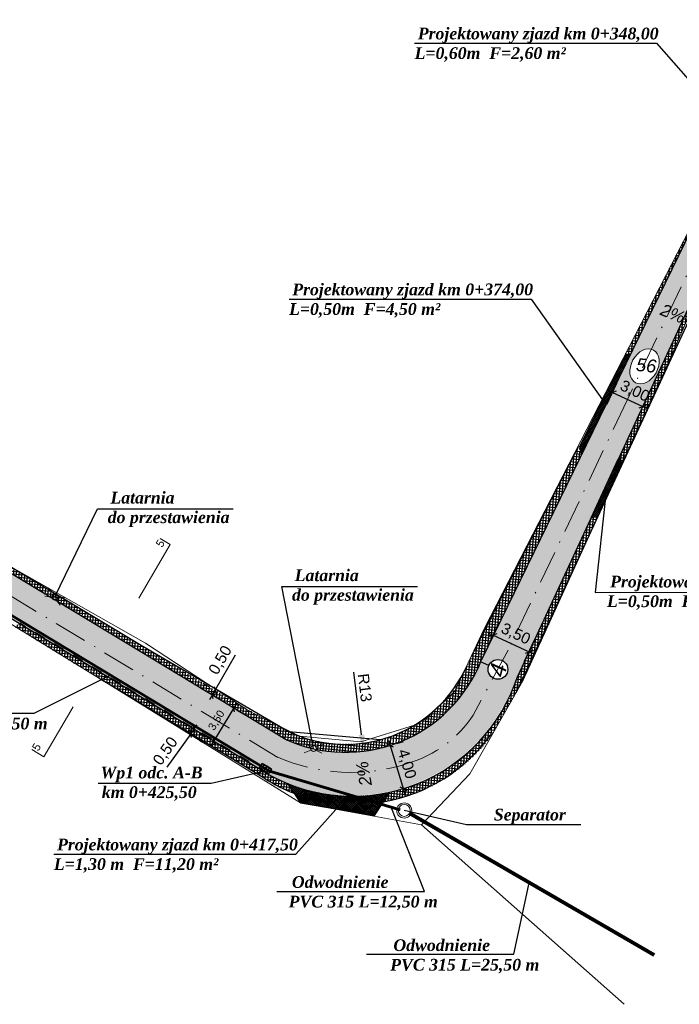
# Model space of a CAD drawing. Header units: millimetres. Extents: x 460 to 2266, y 622 to 2169.
# Tile 3 of 95: x 1715 to 1775, y 1491 to 1579. Entities that reach past the tile are written whole.
import ezdxf

# ---------------------------------------------------------------- set-up
doc = ezdxf.new("R2010")
doc.units = ezdxf.units.MM
for name, pattern in [('KROPK3-2', [5, 3, -1, 0, -1]), ('PRZER1-1', [2, 1, -1]), ('PRZER3-1', [4, 3, -1])]:
    doc.linetypes.add(name, pattern=pattern)
for name, color, linetype, lineweight, true_color in [('drogi', 7, 'Continuous', 20, 0xd6bc51), ('GESDZI_O', 7, 'Continuous', 18, 0x0a0909), ('GESKKL_O', 7, 'PRZER3-1', 18, 0x008000)]:
    doc.layers.add(name, color=color, linetype=linetype, lineweight=lineweight, true_color=true_color)
doc.layers.add('Warstwa 1', color=220, linetype='Continuous', lineweight=20)
doc.styles.add('GEO-INFO', font='plfontwi.shx', dxfattribs={"height": 0.25})
doc.styles.get("Standard").update_dxf_attribs({"font": 'ARIAL.TTF'})
doc.dimstyles.new('ISO-25', dxfattribs={"dimtxt": 2.5, "dimasz": 2.5, "dimexe": 1.25, "dimexo": 0.625, "dimtad": 1, "dimtxsty": 'Standard', "dimcen": 2.5, "dimadec": 0, "dimazin": 0, "dimtfac": 1, "dimtmove": 0, "dimatfit": 3, "dimfxl": 1, "dimarcsym": 0})
pattern_1 = [(85, (-5553898.249666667, -5634345.26519057), (-0.2490486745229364, 0.02178893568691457), []), (175, (-5553898.249666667, -5634345.26519057), (-0.02178893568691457, -0.2490486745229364), [])]
pattern_2 = [(0, (-5553898.249666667, -5634345.26519057), (0, 0.275), [0.2, -0.07500000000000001]), (90, (-5553898.249666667, -5634345.26519057), (-0.275, 1.683889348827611e-17), [0.2, -0.07500000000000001])]
pattern_3 = [(45, (-5553898.249666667, -5634345.26519057), (-0.08838834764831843, 0.08838834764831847), []), (135, (-5553898.249666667, -5634345.26519057), (-0.08838834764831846, -0.08838834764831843), [])]

# ---------------------------------------------------------------- blocks, each defined once
blk = doc.blocks.new('_Oblique')
at = {"color": 0, "linetype": 'ByBlock', "lineweight": -2}
blk.add_line((-0.5, -0.5), (0.5, 0.5), dxfattribs=at)
blk = doc.blocks.new('*D2853')
at = {"layer": 'Defpoints', "color": 0}
for p in [(1769.367019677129, 1547.161678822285), (1772.113557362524, 1545.886157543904), (1771.473963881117, 1544.508942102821)]:
    blk.add_point(p, dxfattribs=at)
at = {"layer": 'Warstwa 1', "color": 0, "linetype": 'Continuous', "lineweight": -2}
for p, q in [((1769.103766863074, 1546.594825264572), (1768.200920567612, 1544.650756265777)), ((1768.273943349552, 1545.995065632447), (1771.927446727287, 1544.298339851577)), ((1771.850304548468, 1545.319303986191), (1770.947458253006, 1543.375234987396))]:
    blk.add_line(p, q, dxfattribs=at)
at = {"layer": 'Warstwa 1', "color": 0, "linetype": 'ByBlock', "lineweight": -2, "xscale": 0.5, "yscale": 0.5, "zscale": 0.5}
for p, rotation in [((1768.727426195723, 1545.784463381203), 155.0893438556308), ((1771.473963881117, 1544.508942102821), 335.0893438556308)]:
    blk.add_blockref('_Oblique', p, dxfattribs=dict(at, rotation=rotation))
at = {"layer": 'Warstwa 1', "color": 0, "lineweight": 20, "insert": (1770.730706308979, 1545.847491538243), "char_height": 2, "attachment_point": 5, "rotation": 335.08934385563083}
blk.add_mtext('{\\H0.5x;3,00}', dxfattribs=at)
blk = doc.blocks.new('*D2854')
at = {"layer": 'Defpoints', "color": 0}
for p in [(1757.300186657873, 1522.437163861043), (1761.190240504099, 1522.365345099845), (1760.527530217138, 1520.938352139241)]:
    blk.add_point(p, dxfattribs=at)
at = {"layer": 'Warstwa 1', "color": 0, "linetype": 'Continuous', "lineweight": -2}
for p, q in [((1757.563439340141, 1523.004017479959), (1758.48940230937, 1524.99786405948)), ((1757.509414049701, 1524.074758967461), (1761.643723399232, 1522.15474295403)), ((1760.790782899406, 1521.505205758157), (1761.716745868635, 1523.499052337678))]:
    blk.add_line(p, q, dxfattribs=at)
at = {"layer": 'Warstwa 1', "color": 0, "linetype": 'ByBlock', "lineweight": -2, "xscale": 0.5, "yscale": 0.5, "zscale": 0.5}
for p, rotation in [((1757.962896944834, 1523.864156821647), 155.0893571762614), ((1761.190240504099, 1522.365345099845), 335.0893571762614)]:
    blk.add_blockref('_Oblique', p, dxfattribs=dict(at, rotation=rotation))
at = {"layer": 'Warstwa 1', "color": 0, "lineweight": 20, "insert": (1759.970242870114, 1523.925297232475), "char_height": 2, "attachment_point": 5, "rotation": 335.08935717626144}
blk.add_mtext('{\\H0.5x;3,50}', dxfattribs=at)
blk = doc.blocks.new('*D2855')
at = {"layer": 'Defpoints', "color": 0}
for p in [(1748.642941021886, 1513.897774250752), (1749.833967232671, 1509.998980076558), (1749.833967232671, 1509.998980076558)]:
    blk.add_point(p, dxfattribs=at)
at = {"layer": 'Warstwa 1', "color": 0, "linetype": 'Continuous', "lineweight": -2}
for p, q in [((1748.496862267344, 1514.375959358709), (1749.980045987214, 1509.520794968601)), ((1749.240672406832, 1514.08037269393), (1749.838403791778, 1514.262971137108)), ((1750.431698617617, 1510.181578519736), (1751.029430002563, 1510.364176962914))]:
    blk.add_line(p, q, dxfattribs=at)
at = {"layer": 'Warstwa 1', "color": 0, "linetype": 'ByBlock', "lineweight": -2, "xscale": 0.5, "yscale": 0.5, "zscale": 0.5}
for p, rotation in [((1748.642941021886, 1513.897774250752), 106.9871671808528), ((1749.833967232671, 1509.998980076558), 286.9871671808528)]:
    blk.add_blockref('_Oblique', p, dxfattribs=dict(at, rotation=rotation))
at = {"layer": 'Warstwa 1', "color": 0, "lineweight": 20, "insert": (1750.100100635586, 1512.211597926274), "char_height": 2, "attachment_point": 5, "rotation": 286.98716718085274}
blk.add_mtext('{\\H0.5x;4,00}', dxfattribs=at)
blk = doc.blocks.new('*D2856')
at = {"layer": 'Defpoints', "color": 0}
for p in [(1734.258289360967, 1517.421288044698), (1732.446067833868, 1514.426984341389), (1732.691016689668, 1514.278735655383)]:
    blk.add_point(p, dxfattribs=at)
at = {"layer": 'Warstwa 1', "color": 0, "linetype": 'Continuous', "lineweight": -2}
for p, q in [((1734.762126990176, 1517.700797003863), (1732.432127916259, 1513.850978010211)), ((1734.792986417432, 1517.097677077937), (1735.572632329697, 1516.62581742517)), ((1732.980764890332, 1514.103373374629), (1733.760410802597, 1513.631513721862))]:
    blk.add_line(p, q, dxfattribs=at)
at = {"layer": 'Warstwa 1', "color": 0, "linetype": 'ByBlock', "lineweight": -2, "xscale": 0.5, "yscale": 0.5, "zscale": 0.5}
for p, rotation in [((1734.503238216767, 1517.273039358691), 58.81670854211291), ((1732.691016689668, 1514.278735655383), 238.8167085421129)]:
    blk.add_blockref('_Oblique', p, dxfattribs=dict(at, rotation=rotation))
at = {"layer": 'Warstwa 1', "color": 0, "lineweight": 20, "insert": (1732.980584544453, 1516.149033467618), "char_height": 2, "attachment_point": 5, "rotation": 58.816708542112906}
blk.add_mtext('{\\H0.35x;3,50}', dxfattribs=at)
blk = doc.blocks.new('*D2862')
at = {"layer": 'Defpoints', "color": 0}
for p in [(1732.820952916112, 1518.875531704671), (1732.820952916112, 1518.875531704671), (1732.570319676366, 1518.442884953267)]:
    blk.add_point(p, dxfattribs=at)
at = {"layer": 'Warstwa 1', "color": 0, "linetype": 'Continuous', "lineweight": -2}
for p, q in [((1732.820952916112, 1518.875531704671), (1734.672697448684, 1522.072040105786)), ((1732.029511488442, 1518.756176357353), (1731.488703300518, 1519.069467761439)), ((1732.280144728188, 1519.188823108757), (1731.739336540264, 1519.502114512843)), ((1732.570319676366, 1518.442884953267), (1732.820952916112, 1518.875531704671)), ((1732.570319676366, 1518.442884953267), (1732.319686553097, 1518.010238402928))]:
    blk.add_line(p, q, dxfattribs=at)
at = {"layer": 'Warstwa 1', "color": 0, "linetype": 'ByBlock', "lineweight": -2, "xscale": 0.5, "yscale": 0.5, "zscale": 0.5}
for p, rotation in [((1732.570319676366, 1518.442884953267), 59.91619038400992), ((1732.820952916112, 1518.875531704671), 239.9161903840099)]:
    blk.add_blockref('_Oblique', p, dxfattribs=dict(at, rotation=rotation))
at = {"layer": 'Warstwa 1', "color": 0, "lineweight": 20, "insert": (1733.343184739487, 1521.574374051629), "char_height": 2, "attachment_point": 5, "rotation": 59.916190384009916}
blk.add_mtext('{\\H0.5x;0,50}', dxfattribs=at)
blk = doc.blocks.new('*D2863')
at = {"layer": 'Defpoints', "color": 0}
for p in [(1730.908066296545, 1515.357818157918), (1730.618134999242, 1514.950510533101), (1730.618134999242, 1514.950510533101)]:
    blk.add_point(p, dxfattribs=at)
at = {"layer": 'Warstwa 1', "color": 0, "linetype": 'Continuous', "lineweight": -2}
for p, q in [((1730.908066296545, 1515.357818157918), (1730.618134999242, 1514.950510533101)), ((1730.908066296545, 1515.357818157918), (1731.198020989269, 1515.765158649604)), ((1730.618134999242, 1514.950510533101), (1728.475872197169, 1511.940970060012)), ((1731.12731061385, 1514.588067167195), (1731.636486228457, 1514.225623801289)), ((1731.417241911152, 1514.995374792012), (1731.926417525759, 1514.632931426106))]:
    blk.add_line(p, q, dxfattribs=at)
at = {"layer": 'Warstwa 1', "color": 0, "linetype": 'ByBlock', "lineweight": -2, "xscale": 0.5, "yscale": 0.5, "zscale": 0.5}
for p, rotation in [((1730.618134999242, 1514.950510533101), 54.55583045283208), ((1730.908066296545, 1515.357818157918), 234.5558304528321)]:
    blk.add_blockref('_Oblique', p, dxfattribs=dict(at, rotation=rotation))
at = {"layer": 'Warstwa 1', "color": 0, "lineweight": 20, "insert": (1728.378080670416, 1513.357201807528), "char_height": 2, "attachment_point": 5, "rotation": 54.555830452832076}
blk.add_mtext('{\\H0.5x;0,50}', dxfattribs=at)
blk = doc.blocks.new('*D2867')
at = {"layer": 'Defpoints', "color": 0}
for p in [(1744.633760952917, 1526.455652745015), (1746.241288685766, 1513.371704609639)]:
    blk.add_point(p, dxfattribs=at)
at = {"layer": 'Warstwa 1', "color": 0, "lineweight": -2}
blk.add_line((1746.05837022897, 1514.860509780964), (1745.365201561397, 1520.502330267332), dxfattribs=at)
at = {"layer": 'Warstwa 1', "color": 0}
blk.add_solid([(1745.81023603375, 1514.830023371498), (1746.306504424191, 1514.89099619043), (1746.241288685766, 1513.371704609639)], dxfattribs=at)
at = {"layer": 'Warstwa 1', "color": 0, "insert": (1746.352341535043, 1519.117625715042), "char_height": 2, "attachment_point": 5, "rotation": 277.0044041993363}
blk.add_mtext('{\\H0.5x;R13}', dxfattribs=at)

msp = doc.modelspace()

# ---------------------------------------------------------------- hatches: boundary and pattern name
h = msp.add_hatch()
h.set_pattern_fill('ANSI37', color=141, scale=2, angle=39.99999999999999)
h.set_pattern_definition([(85, (-5552669.289257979, -5634389.404938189), (-0.2490486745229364, 0.02178893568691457), []), (175, (-5552669.289257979, -5634389.404938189), (-0.02178893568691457, -0.2490486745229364), [])])
h.paths.add_polyline_path([(1775.347697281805, 1559.415875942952), (1775.195632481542, 1559.505775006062), (1769.84406187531, 1549.107914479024), (1770.394250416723, 1549.266438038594)])
h.paths.add_polyline_path([(1775.888456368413, 1560.523872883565), (1778.603065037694, 1565.633706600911), (1778.4862189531, 1565.899236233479), (1775.195632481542, 1559.505775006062), (1775.347697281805, 1559.415875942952)])
h = msp.add_hatch()
h.set_pattern_fill('ANSI37', color=141, scale=2, angle=39.99999999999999)
h.set_pattern_definition(pattern_1)
h.paths.add_polyline_path([(1778.507621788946, 1559.197685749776), (1778.336479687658, 1559.285769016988), (1769.341640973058, 1539.917482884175), (1769.581412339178, 1539.3668418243), (1771.263169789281, 1542.966172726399), (1773.605252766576, 1548.08845761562)])
h = msp.add_hatch()
h.set_pattern_fill('ANSI37', color=141, scale=2, angle=39.99999999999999)
h.set_pattern_definition(pattern_1)
edge = h.paths.add_edge_path()
edge.add_line((1765.966583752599, 1540.194305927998), (1765.554308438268, 1540.771629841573))
edge.add_line((1765.554307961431, 1540.771629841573), (1756.006766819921, 1522.005519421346))
edge.add_arc((1739.490503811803, 1528.547063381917), 17.76453622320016, 325.05099184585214, 338.39312138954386, ccw=False)
edge.add_line((1754.051422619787, 1518.370699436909), (1754.601569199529, 1517.829144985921))
edge.add_arc((1744.633760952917, 1526.455652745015), 13.18233028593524, 319.1258831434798, 338.2635447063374)
edge.add_line((1756.878789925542, 1521.573736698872), (1765.966583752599, 1540.194304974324))
h = msp.add_hatch()
h.set_pattern_fill('ANSI37', color=141, scale=2, angle=39.99999999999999)
h.set_pattern_definition(pattern_1)
h.paths.add_polyline_path([(1767.422327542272, 1534.566006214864), (1766.80637695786, 1534.458383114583), (1760.179227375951, 1520.188363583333, -0.09239533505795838), (1757.444554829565, 1515.133802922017), (1757.810629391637, 1514.786739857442), (1760.643605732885, 1519.740507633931)])
h = msp.add_hatch()
h.set_pattern_fill('ANSI37', color=141, scale=2, angle=39.99999999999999)
h.set_pattern_definition(pattern_1)
h.paths.add_polyline_path([(1713.985367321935, 1530.250463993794), (1708.028539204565, 1533.621858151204), (1707.877783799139, 1533.350642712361), (1726.0412721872, 1522.394411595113), (1734.741477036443, 1517.12885239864), (1734.984562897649, 1517.566174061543), (1726.299843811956, 1522.822361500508)])
h = msp.add_hatch()
h.set_pattern_fill('ANSI37', color=141, scale=2, angle=39.99999999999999)
h.set_pattern_definition(pattern_1)
h.paths.add_polyline_path([(1715.145959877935, 1524.879031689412), (1714.717547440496, 1524.635299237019), (1722.499983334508, 1519.859158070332), (1723.972697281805, 1518.970816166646), (1731.470555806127, 1514.432943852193), (1731.713641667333, 1514.870265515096), (1724.23126890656, 1519.398766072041)])
h = msp.add_hatch()
h.set_pattern_fill('ANSI37', color=141, scale=2, angle=39.99999999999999)
h.set_pattern_definition(pattern_1)
edge = h.paths.add_edge_path()
edge.add_line((1741.669096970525, 1513.881836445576), (1741.758765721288, 1514.36031296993))
edge.add_arc((1743.199645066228, 1522.316752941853), 8.085856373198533, 242.3483569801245, 259.73521324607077, ccw=False)
edge.add_line((1739.447042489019, 1515.15441754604), (1734.931440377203, 1517.598325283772))
edge.add_line((1734.931439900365, 1517.598325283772), (1734.665153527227, 1517.17504456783))
edge.add_line((1734.665153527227, 1517.17504456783), (1739.099367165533, 1514.491358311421))
edge.add_arc((1744.633760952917, 1526.455652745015), 13.1823302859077, 245.1758764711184, 256.0632900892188)
edge.add_arc((1741.719767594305, 1513.622967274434), 0.2637818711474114, 101.07496708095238, 171.6267781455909, ccw=False)
edge = h.paths.add_edge_path()
edge.add_arc((1741.719767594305, 1513.622967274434), 0.2637818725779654, 342.78609650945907, 360, ccw=False)
edge.add_arc((1744.633760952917, 1526.455652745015), 13.1823302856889, 258.3496295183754, 319.1258861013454)
edge.add_line((1754.601569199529, 1517.829144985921), (1754.048973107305, 1518.336747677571))
edge.add_arc((1744.611113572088, 1526.525650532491), 12.49525230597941, 256.8044918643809, 319.0529606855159, ccw=False)
edge.add_line((1741.758765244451, 1514.36031296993), (1741.669096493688, 1513.881836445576))
edge.add_arc((1741.719767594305, 1513.622967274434), 0.2637818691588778, 4.699998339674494e-05, 101.07505949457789, ccw=False)
h = msp.add_hatch()
h.set_pattern_fill('ANSI37', color=141, scale=2, angle=39.99999999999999)
h.set_pattern_definition(pattern_1)
h.paths.add_polyline_path([(1731.713641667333, 1514.870265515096), (1731.470555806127, 1514.432943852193), (1737.325974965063, 1510.889112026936), (1737.34307529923, 1510.878762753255, 0.0004132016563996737), (1737.366505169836, 1510.865859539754), (1737.582698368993, 1511.318180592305)])
h = msp.add_hatch()
h.set_pattern_fill('ANSI37', color=141, scale=2, angle=39.99999999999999)
h.set_pattern_definition(pattern_1)
edge = h.paths.add_edge_path()
edge.add_arc((1745.252197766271, 1524.997294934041), 15.68253961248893, 282.4082944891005, 321.0274956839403)
edge.add_line((1757.444554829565, 1515.133802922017), (1757.822967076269, 1514.808313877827))
edge.add_arc((1745.439114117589, 1524.017074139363), 15.43246780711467, 281.9182375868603, 323.3651315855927, ccw=False)
edge.add_arc((1745.439114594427, 1524.017073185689), 15.43246740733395, 279.732868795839, 281.918236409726, ccw=False)
edge.add_line((1748.048047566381, 1508.806730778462), (1748.622010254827, 1509.681081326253))
edge = h.paths.add_edge_path()
edge.add_line((1737.584863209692, 1511.316870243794), (1737.34307529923, 1510.878762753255))
edge.add_arc((1745.439114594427, 1524.017074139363), 15.43246785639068, 238.3579564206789, 249.1391695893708)
edge.add_line((1739.943624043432, 1509.596232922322), (1739.359319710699, 1510.464022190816))
edge.add_arc((1745.252197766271, 1524.997295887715), 15.68253975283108, 240.731103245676, 247.9286796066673, ccw=False)
at = {"layer": 'drogi', "lineweight": 5, "true_color": 0xf4e08b}
h = msp.add_hatch(dxfattribs=at)
h.set_pattern_fill('ANGLE', color=41)
h.set_pattern_definition(pattern_2)
h.paths.add_polyline_path([(1792.075167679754, 1592.332978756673), (1793.016070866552, 1594.851890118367), (1791.282541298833, 1595.501249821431), (1790.341039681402, 1592.980737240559), (1786.358237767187, 1582.317850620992), (1786.355419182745, 1582.310507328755), (1787.890199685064, 1581.737236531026)])
h.paths.add_polyline_path([(1793.619767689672, 1591.75601533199), (1794.560138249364, 1594.273500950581), (1793.016070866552, 1594.851890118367), (1792.075167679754, 1592.332978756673), (1787.890199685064, 1581.737236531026), (1789.63423016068, 1581.085805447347)])
h.paths.add_polyline_path([(1789.631477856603, 1581.078437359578), (1789.63423016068, 1581.085805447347), (1787.890199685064, 1581.737236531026), (1783.533250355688, 1570.706060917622), (1777.255660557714, 1559.842044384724), (1778.235363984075, 1559.304387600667), (1782.564417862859, 1566.06186726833), (1785.757507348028, 1570.984660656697)])
h.paths.add_polyline_path([(1787.890199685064, 1581.737236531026), (1786.355419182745, 1582.310507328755), (1782.611085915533, 1572.554505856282), (1779.7117176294, 1567.720796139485), (1775.897344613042, 1560.541142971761), (1777.255660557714, 1559.842044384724), (1783.533250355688, 1570.706060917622)])
edge = h.paths.add_edge_path()
edge.add_ellipse((1771.627149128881, 1548.13022664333), major_axis=(-0.815957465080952, -1.474224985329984), ratio=0.7080813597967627, start_angle=-175.3508787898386, end_angle=4.6491211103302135, ccw=False)
edge.add_line((1772.3558125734, 1549.646431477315), (1777.255660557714, 1559.842045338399))
edge.add_line((1777.255660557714, 1559.842044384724), (1775.897344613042, 1560.541142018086))
edge.add_line((1775.897344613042, 1560.541142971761), (1775.888456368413, 1560.523873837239))
edge.add_line((1775.888456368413, 1560.523872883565), (1769.196574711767, 1546.812443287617))
edge.add_line((1769.196574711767, 1546.812443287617), (1770.671484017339, 1546.141676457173))
edge.add_line((1770.671484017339, 1546.141677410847), (1770.898485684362, 1546.61402276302))
edge = h.paths.add_edge_path()
edge.add_ellipse((1771.627149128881, 1548.13022664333), major_axis=(-0.815957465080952, -1.474224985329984), ratio=0.7080813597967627, start_angle=4.6491211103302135, end_angle=184.6491212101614, ccw=False)
edge.add_line((1770.898485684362, 1546.61402276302), (1770.671484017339, 1546.141677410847))
edge.add_line((1770.671484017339, 1546.141677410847), (1771.928322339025, 1545.570086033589))
edge.add_line((1771.928322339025, 1545.570086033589), (1778.336479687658, 1559.285769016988))
edge.add_line((1778.336479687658, 1559.285769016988), (1777.255660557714, 1559.842045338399))
edge.add_line((1777.255660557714, 1559.842044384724), (1772.3558125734, 1549.64643052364))
h = msp.add_hatch(dxfattribs=at)
h.set_pattern_fill('ANGLE', color=41)
h.set_pattern_definition(pattern_2)
edge = h.paths.add_edge_path()
edge.add_line((1771.928322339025, 1545.570086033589), (1770.671484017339, 1546.141677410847))
edge.add_line((1770.671484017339, 1546.141677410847), (1758.84410049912, 1521.531235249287))
edge.add_arc((1758.383120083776, 1520.768541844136), 0.8911806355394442, 2.0091330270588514e-06, 58.850733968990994, ccw=False)
edge.add_arc((1758.383120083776, 1520.768541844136), 0.8911806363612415, 256.18917263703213, 360, ccw=False)
edge.add_arc((1744.9316354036, 1525.856520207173), 14.51575943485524, 319.7953615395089, 335.78679746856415, ccw=False)
edge.add_line((1756.017956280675, 1516.486314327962), (1757.370581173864, 1515.203935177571))
edge.add_arc((1742.036133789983, 1527.128181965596), 19.4250595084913, 322.1309432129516, 339.0679119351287)
edge.add_line((1760.179227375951, 1520.188363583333), (1771.928322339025, 1545.570086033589))
edge = h.paths.add_edge_path()
edge.add_arc((1744.633760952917, 1526.455652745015), 13.18233025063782, 337.5976483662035, 338.2635485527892, ccw=False)
edge.add_line((1756.821225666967, 1521.431756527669), (1757.5628271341, 1521.116856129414))
edge.add_arc((1758.383120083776, 1520.768541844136), 0.8911806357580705, 58.85072816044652, 156.992863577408, ccw=False)
edge.add_line((1758.84410049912, 1521.531234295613), (1770.671484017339, 1546.141676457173))
edge.add_line((1770.671484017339, 1546.141677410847), (1769.196574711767, 1546.812444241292))
edge.add_line((1769.196574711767, 1546.812443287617), (1765.917331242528, 1540.093389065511))
edge.add_line((1765.917331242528, 1540.093389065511), (1756.878789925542, 1521.573736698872))
edge = h.paths.add_edge_path()
edge.add_line((1754.601569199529, 1517.829144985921), (1756.017956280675, 1516.486314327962))
edge.add_arc((1744.9316354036, 1525.856520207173), 14.51575943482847, 319.7953633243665, 335.7867992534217)
edge.add_arc((1758.383120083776, 1520.768541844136), 0.8911806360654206, 179.999995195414, 256.1891678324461, ccw=False)
edge.add_arc((1758.383120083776, 1520.768541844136), 0.8911806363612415, 156.9928673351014, 180, ccw=False)
edge.add_line((1757.5628271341, 1521.116856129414), (1756.821225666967, 1521.431756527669))
edge.add_arc((1744.633760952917, 1526.455652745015), 13.18233028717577, 319.1258848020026, 337.5976461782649, ccw=False)
h = msp.add_hatch(dxfattribs=at)
h.set_pattern_fill('ANGLE', color=41)
h.set_pattern_definition(pattern_2)
h.paths.add_polyline_path([(1707.877783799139, 1533.350642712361), (1707.027218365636, 1531.820438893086), (1725.239677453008, 1521.02927163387), (1733.924066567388, 1515.658295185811), (1734.741477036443, 1517.12885239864), (1726.0412721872, 1522.394411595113)])
h = msp.add_hatch(dxfattribs=at)
h.set_pattern_fill('ANGLE', color=41)
h.set_pattern_definition(pattern_2)
h.paths.add_polyline_path([(1709.00172474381, 1528.643631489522), (1709.25763609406, 1529.066191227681), (1709.026218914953, 1529.20634320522), (1708.78779222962, 1528.812653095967), (1708.770059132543, 1528.78337243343)])
h.paths.add_polyline_path([(1709.18557360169, 1528.532733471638), (1709.307571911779, 1528.734176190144), (1709.441288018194, 1528.954968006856), (1709.25763609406, 1529.066191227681), (1709.00172474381, 1528.643631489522)])
h.paths.add_polyline_path([(1708.74835541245, 1528.796464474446), (1708.78779222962, 1528.812653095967), (1709.026218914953, 1529.20634320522), (1708.797499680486, 1529.344860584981), (1708.541093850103, 1528.921484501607)])
h.paths.add_polyline_path([(1708.611149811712, 1529.45771744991), (1708.39865877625, 1529.10685303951), (1708.354544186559, 1529.034011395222), (1708.541093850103, 1528.921484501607), (1708.797499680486, 1529.344860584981)])
h.paths.add_polyline_path([(1737.44407227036, 1511.434369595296), (1737.624852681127, 1511.318537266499), (1737.775025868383, 1511.552915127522), (1737.743248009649, 1511.562254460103), (1737.586617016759, 1511.656841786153), (1737.456147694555, 1511.453216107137)])
h.paths.add_polyline_path([(1737.725849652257, 1511.87414410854), (1737.586617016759, 1511.656841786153), (1737.743248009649, 1511.562254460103), (1737.775025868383, 1511.552915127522), (1737.906630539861, 1511.758312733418)])
h.paths.add_polyline_path([(1737.354940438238, 1511.796747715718), (1737.586617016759, 1511.656841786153), (1737.725849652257, 1511.87414410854), (1737.498050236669, 1512.020103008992)])
h.paths.add_polyline_path([(1737.224613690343, 1511.593345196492), (1737.456147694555, 1511.453216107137), (1737.586617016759, 1511.656841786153), (1737.354940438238, 1511.796747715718)])
h.paths.add_polyline_path([(1737.354940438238, 1511.796747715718), (1737.125964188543, 1511.935023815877), (1736.995779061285, 1511.731841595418), (1737.224613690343, 1511.593345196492)])
h.paths.add_polyline_path([(1737.498050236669, 1512.020103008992), (1737.272906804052, 1512.164359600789), (1737.125964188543, 1511.935023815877), (1737.354940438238, 1511.796747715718)])
h.paths.add_polyline_path([(1737.125964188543, 1511.935023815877), (1737.272906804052, 1512.164359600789), (1737.089470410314, 1512.281892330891), (1736.93940594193, 1512.047684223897)])
h.paths.add_polyline_path([(1736.995779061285, 1511.731841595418), (1737.125964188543, 1511.935023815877), (1736.93940594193, 1512.047684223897), (1736.809335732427, 1511.844681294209)])
h.paths.add_polyline_path([(1738.37167074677, 1512.907615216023), (1725.239677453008, 1521.02927163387), (1706.928449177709, 1531.878962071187), (1706.065532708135, 1530.354297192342), (1706.086610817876, 1530.343637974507), (1724.23126890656, 1519.398766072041), (1737.584863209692, 1511.316870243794, 0.3640372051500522), (1757.370581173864, 1515.203935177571), (1756.017956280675, 1516.486314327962, -0.3475633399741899)])
h = msp.add_hatch(dxfattribs=at)
h.set_pattern_fill('ANGLE', color=41)
h.set_pattern_definition([(0, (-5553295.135113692, -5634346.622787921), (0, 0.275), [0.2, -0.07500000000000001]), (90, (-5553295.135113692, -5634346.622787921), (-0.275, 1.683889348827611e-17), [0.2, -0.07500000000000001])])
h.paths.add_polyline_path([(1756.017956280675, 1516.486314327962), (1754.601569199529, 1517.829144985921, -0.3343527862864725), (1739.099367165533, 1514.491359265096), (1734.741477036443, 1517.12885239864), (1733.924066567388, 1515.658295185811), (1738.37167074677, 1512.907615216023, 0.3475633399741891)])
at = {"layer": 'GESKKL_O', "linetype": 'Continuous', "lineweight": 20}
h = msp.add_hatch(dxfattribs=at)
h.set_pattern_fill('ANSI37', color=30)
h.set_pattern_definition(pattern_3)
h.paths.add_polyline_path([(1770.394250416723, 1549.266438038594), (1769.84406187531, 1549.107914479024), (1765.714612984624, 1540.818010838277), (1765.966583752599, 1540.194305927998)])
h = msp.add_hatch(dxfattribs=at)
h.set_pattern_fill('ANSI37', color=140)
h.set_pattern_definition([(45, (-5553898.249666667, -5634345.26519057), (-0.08838834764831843, 0.08838834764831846), []), (135, (-5553898.249666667, -5634345.26519057), (-0.08838834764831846, -0.08838834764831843), [])])
h.paths.add_polyline_path([(1769.581412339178, 1539.3668418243), (1769.341640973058, 1539.917482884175), (1766.80637695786, 1534.458383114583), (1767.422327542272, 1534.566006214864)])
h = msp.add_hatch(dxfattribs=at)
h.set_pattern_fill('ANSI37', color=30)
h.set_pattern_definition(pattern_3)
h.paths.add_polyline_path([(1747.897852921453, 1508.577930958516), (1745.388675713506, 1509.31534913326, -0.09879956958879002), (1739.359319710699, 1510.464022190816), (1740.544029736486, 1508.704530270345), (1747.233384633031, 1507.565707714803), (1747.897852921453, 1508.577930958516)], is_closed=False)
h.paths.add_polyline_path([(1745.388675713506, 1509.31534913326), (1747.897852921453, 1508.577930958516), (1748.622010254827, 1509.681081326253, -0.05201256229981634), (1745.388675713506, 1509.31534913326)], is_closed=False)
at = {"layer": 'Warstwa 1', "linetype": 'Continuous', "lineweight": 40}
h = msp.add_hatch(color=0, dxfattribs=at)
h.dxf.hatch_style = 1
h.paths.add_polyline_path([(1774.76130583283, 1551.587465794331), (1772.230705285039, 1553.029269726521), (1772.11953976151, 1552.801495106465)])
h = msp.add_hatch(color=0, dxfattribs=at)
h.dxf.hatch_style = 1
h.paths.add_polyline_path([(1747.32384111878, 1509.445103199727), (1747.032035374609, 1513.493318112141), (1746.761343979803, 1513.446147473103)])

# ---------------------------------------------------------------- linework, layer by layer
msp.add_line((1757.5628271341, 1521.116856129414), (1756.811509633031, 1521.435882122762))
at = {"color": 141, "true_color": 0xadddf7}
for points in [[(1782.275863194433, 1564.570977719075), (1779.276322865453, 1560.122430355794), (1759.999324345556, 1518.6139121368)], [(1771.263169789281, 1542.966172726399), (1769.581412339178, 1539.3668418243)], [(1771.242614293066, 1542.921216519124), (1769.581769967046, 1539.366432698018)], [(1765.619531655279, 1540.89984181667), (1756.007173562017, 1522.004392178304)], [(1739.426507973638, 1515.166393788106), (1726.299843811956, 1522.822361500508), (1713.985367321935, 1530.250463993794)], [(1737.34307529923, 1510.878762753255), (1723.972697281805, 1518.970816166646), (1722.499983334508, 1519.859158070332)]]:
    msp.add_lwpolyline(points, dxfattribs=at)
msp.add_circle((1758.383120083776, 1520.768541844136), 0.8911806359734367)
for centre, radius, start, end in [((1744.599687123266, 1526.037581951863), 12.04130479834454, 244.6647402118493, 335.9607900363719), ((1745.403171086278, 1523.810315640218), 15.23778877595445, 279.9874143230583, 324.0238190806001), ((1745.403171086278, 1523.810315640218), 15.23778877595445, 238.0651631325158, 249.0489128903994)]:
    msp.add_arc(centre, radius, start, end, dxfattribs=at)
at = {"layer": 'GESDZI_O', "color": 6, "linetype": 'Continuous', "lineweight": 9}
msp.add_line((1769.257853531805, 1539.737065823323), (1769.257853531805, 1539.737065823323), dxfattribs=at)
at = {"layer": 'GESDZI_O', "color": 141, "linetype": 'Continuous', "lineweight": 9, "true_color": 0xadddf7}
for p, q in [((1717.766832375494, 1528.089222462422), (1718.251406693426, 1527.604677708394)), ((1717.423176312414, 1527.374009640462), (1718.061156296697, 1527.291928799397)), ((1718.821600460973, 1526.575633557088), (1718.49196579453, 1527.028274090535)), ((1719.256565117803, 1527.23728612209), (1718.655602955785, 1527.358798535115)), ((1740.831710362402, 1514.037610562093), (1741.487610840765, 1513.839137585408)), ((1740.866303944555, 1513.244872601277), (1741.467494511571, 1513.47362092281)), ((1742.547169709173, 1513.989654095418), (1741.960003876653, 1513.813140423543)), ((1742.47598507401, 1513.201039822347), (1741.971739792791, 1513.444512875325))]:
    msp.add_line(p, q, dxfattribs=at)
at = {"layer": 'GESDZI_O', "color": 162, "linetype": 'Continuous', "lineweight": 60}
msp.add_line((1737.743248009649, 1511.562254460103), (1749.534570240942, 1508.096917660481), dxfattribs=at)
at = {"layer": 'GESDZI_O', "color": 162, "linetype": 'Continuous', "lineweight": 80}
msp.add_line((1772.486420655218, 1494.962550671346), (1750.351432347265, 1507.775981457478), dxfattribs=at)
at = {"layer": 'GESDZI_O', "color": 3, "linetype": 'Continuous', "lineweight": 18}
msp.add_line((1751.482916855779, 1506.720312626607), (1769.803619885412, 1490.521043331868), dxfattribs=at)
for points in [[(1826.88179209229, 1661.448843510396), (1813.243415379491, 1639.461502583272), (1796.100406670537, 1593.696534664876), (1794.554971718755, 1591.406683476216), (1792.370031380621, 1580.063929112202), (1787.190557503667, 1569.57880452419), (1784.106040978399, 1565.384362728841), (1778.507621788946, 1559.197685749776), (1773.605252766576, 1548.08845761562), (1760.643605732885, 1519.740507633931), (1755.843064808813, 1511.346238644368), (1751.482916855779, 1506.720312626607), (1740.544029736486, 1508.704530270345), (1723.541449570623, 1519.220002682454), (1705.893645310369, 1530.05059483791), (1688.475037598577, 1538.859165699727), (1677.871839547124, 1541.862377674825), (1666.963704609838, 1540.460674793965), (1659.003609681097, 1534.089478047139), (1658.998345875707, 1534.062327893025)], [(1655.263186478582, 1536.039154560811), (1661.140337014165, 1541.144385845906), (1665.661798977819, 1545.421998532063), (1669.929612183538, 1546.167319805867), (1673.827098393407, 1546.449743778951), (1679.279294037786, 1546.081986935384), (1686.946665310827, 1545.553597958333), (1726.546011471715, 1523.141497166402), (1735.913587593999, 1517.003907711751), (1740.446953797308, 1514.731755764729), (1745.978906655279, 1514.222172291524), (1750.833961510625, 1515.714945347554), (1751.845790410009, 1516.279196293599), (1754.498328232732, 1518.794479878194), (1757.17575600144, 1524.493966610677), (1782.237680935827, 1573.18815758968), (1793.140996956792, 1602.378866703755), (1794.374214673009, 1605.68033841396), (1800.427442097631, 1624.304581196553), (1802.92775776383, 1632.933723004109), (1805.083724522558, 1641.010547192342), (1808.93283178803, 1648.933928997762), (1815.374591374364, 1658.003821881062)]]:
    msp.add_lwpolyline(points, dxfattribs=at)
at = {"layer": 'GESDZI_O', "color": 1, "linetype": 'Continuous', "lineweight": 30}
for points in [[(1804.076002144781, 1632.356050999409), (1800.854853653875, 1621.127484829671), (1790.341039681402, 1592.980737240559), (1786.358237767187, 1582.317850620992), (1782.427866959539, 1572.487839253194), (1779.712746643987, 1567.72251179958), (1775.888456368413, 1560.523872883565), (1756.878789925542, 1521.573736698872)], [(1807.440306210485, 1631.390929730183), (1804.181442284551, 1620.030890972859), (1793.619767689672, 1591.75601533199), (1789.631477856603, 1581.078437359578), (1785.757507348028, 1570.984660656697), (1782.665533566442, 1566.043248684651), (1778.839562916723, 1560.369040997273), (1760.179227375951, 1520.188363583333)], [(1770.394250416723, 1549.266438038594), (1769.84406187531, 1549.107914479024), (1765.714612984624, 1540.818010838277), (1765.966583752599, 1540.194305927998), (1770.394250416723, 1549.266438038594)], [(1739.099367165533, 1514.491359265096), (1726.0412721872, 1522.394411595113), (1707.782595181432, 1533.408060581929), (1695.490196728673, 1539.893826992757), (1688.733183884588, 1543.263395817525)], [(1737.584863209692, 1511.316870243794), (1724.23126890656, 1519.398766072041), (1706.060650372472, 1530.359298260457), (1693.892379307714, 1536.779571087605), (1687.17124559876, 1540.131248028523)], [(1769.341640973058, 1539.917482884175), (1769.581412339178, 1539.3668418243), (1767.422327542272, 1534.566006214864), (1766.80637695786, 1534.458383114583), (1769.257853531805, 1539.737065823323)], [(1739.359319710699, 1510.464022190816), (1740.544029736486, 1508.704530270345), (1747.233384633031, 1507.565707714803)], [(1747.233384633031, 1507.565707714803), (1748.622010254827, 1509.681081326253)]]:
    msp.add_lwpolyline(points, dxfattribs=at)
at = {"layer": 'GESDZI_O', "color": 5, "linetype": 'KROPK3-2', "lineweight": 13}
msp.add_lwpolyline([(1799.383339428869, 1611.897835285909), (1799.076380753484, 1610.953409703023), (1793.03535749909, 1594.826296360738), (1788.11497070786, 1581.653279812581), (1783.803651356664, 1570.824830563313), (1782.796936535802, 1569.552385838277), (1777.135746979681, 1559.903762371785), (1770.100694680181, 1545.146702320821), (1759.294927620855, 1522.487830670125), (1756.149669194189, 1516.642219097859, -0.1769282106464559), (1750.283115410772, 1512.294126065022, -0.1867421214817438), (1738.340968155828, 1512.90463403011, -1.656902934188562)], format="xyb", dxfattribs=at)
msp.add_lwpolyline([(1738.490973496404, 1512.814022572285), (1706.921622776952, 1531.883678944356), (1706.921622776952, 1531.883678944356), (1694.691288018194, 1538.336699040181), (1687.952211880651, 1541.697323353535)], dxfattribs=at)
at = {"layer": 'GESDZI_O', "color": 162, "linetype": 'Continuous', "lineweight": 60}
msp.add_lwpolyline([(1737.743248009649, 1511.562254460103), (1709.195450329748, 1528.801885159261)], dxfattribs=at)
at = {"layer": 'GESDZI_O', "color": 1, "linetype": 'PRZER1-1', "lineweight": 30}
msp.add_lwpolyline([(1737.621107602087, 1511.376756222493), (1724.2674689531, 1519.458678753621), (1715.181339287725, 1524.939439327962)], dxfattribs=at)
at = {"layer": 'GESDZI_O', "color": 141, "linetype": 'Continuous', "lineweight": 9, "true_color": 0xadddf7}
for centre in [(1718.3540506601, 1527.304525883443), (1741.719767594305, 1513.622967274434)]:
    msp.add_circle(centre, 0.2637818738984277, dxfattribs=at)
at = {"layer": 'GESDZI_O', "color": 1, "linetype": 'Continuous', "lineweight": 30}
for centre, radius, start, end in [((1744.633760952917, 1526.455652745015), 13.18233028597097, 245.1758764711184, 338.2635439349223), ((1745.252197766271, 1524.997294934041), 15.68253961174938, 240.7311017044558, 342.1429989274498)]:
    msp.add_arc(centre, radius, start, end, dxfattribs=at)
at = {"layer": 'GESDZI_O', "color": 3, "linetype": 'Continuous', "lineweight": 18}
msp.add_ellipse((1771.627149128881, 1548.13022664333), major_axis=(-0.8159574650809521, -1.474224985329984), ratio=0.708081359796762, dxfattribs=at)
at = {"layer": 'GESKKL_O', "color": 5, "linetype": 'Continuous', "lineweight": 20}
for p, q in [((1728.777384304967, 1532.033809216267), (1727.853792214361, 1532.579453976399)), ((1717.351532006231, 1512.877401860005), (1716.258422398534, 1513.523194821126))]:
    msp.add_line(p, q, dxfattribs=at)
at = {"layer": 'GESKKL_O', "color": 1, "linetype": 'ByBlock', "lineweight": 35}
msp.add_line((1737.335641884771, 1511.766628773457), (1737.335641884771, 1511.766628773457), dxfattribs=at)
at = {"layer": 'GESKKL_O', "color": 5, "linetype": 'Continuous', "lineweight": 20}
for points in [[(1725.920309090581, 1527.197746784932), (1728.777384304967, 1532.033809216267)], [(1717.351532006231, 1512.877401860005), (1720.010490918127, 1517.378119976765)]]:
    msp.add_lwpolyline(points, dxfattribs=at)
at = {"layer": 'GESKKL_O', "color": 6, "linetype": 'Continuous', "lineweight": 20}
for radius in [0.6824752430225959, 0.5387272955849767]:
    msp.add_circle((1749.916345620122, 1508.027843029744), radius, dxfattribs=at)
at = {"layer": 'Warstwa 1', "color": 0, "linetype": 'ByBlock', "lineweight": 35}
for p, q in [((1737.272906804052, 1512.164359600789), (1736.991129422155, 1511.72458413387)), ((1736.991129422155, 1511.72458413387), (1737.216272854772, 1511.580327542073)), ((1737.216272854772, 1511.580327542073), (1737.498050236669, 1512.020103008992)), ((1737.725849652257, 1511.87414410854), (1737.44407227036, 1511.434369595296)), ((1737.498050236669, 1512.020103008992), (1737.725849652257, 1511.87414410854))]:
    msp.add_line(p, q, dxfattribs=at)
at = {"layer": 'Warstwa 1', "color": 0, "linetype": 'Continuous', "lineweight": 25}
for points in [[(1750.850576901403, 1577.316208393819), (1772.719287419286, 1577.316208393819), (1780.170500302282, 1568.816857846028)], [(1739.505471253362, 1554.204886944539), (1761.374181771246, 1554.204886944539), (1767.995100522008, 1544.897573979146)], [(1768.175529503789, 1536.861157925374), (1767.158648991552, 1527.724541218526), (1789.728045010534, 1527.777436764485)], [(1718.3540506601, 1527.304525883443), (1722.201390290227, 1535.273247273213), (1734.457543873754, 1535.273247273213)], [(1741.719767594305, 1513.622967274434), (1738.854359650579, 1528.261866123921), (1751.110513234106, 1528.261866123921)], [(1703.158475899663, 1516.806543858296), (1716.476016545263, 1516.806543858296), (1723.403411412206, 1520.273525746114)], [(1722.267985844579, 1510.480293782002), (1732.466645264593, 1510.480293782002), (1737.216272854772, 1511.580327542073)], [(1718.249958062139, 1504.077587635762), (1740.11866905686, 1504.077587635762), (1744.262711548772, 1508.707255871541)], [(1738.415549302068, 1500.723205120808), (1751.733089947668, 1500.723205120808), (1748.742862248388, 1508.329592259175)], [(1765.878069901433, 1506.720312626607), (1755.529006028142, 1506.720312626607), (1749.916345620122, 1508.027843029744)], [(1746.503098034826, 1495.049366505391), (1759.820638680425, 1495.049366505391), (1761.183723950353, 1501.334853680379)]]:
    msp.add_lwpolyline(points, dxfattribs=at)
at = {"layer": 'Warstwa 1', "color": 0, "linetype": 'ByBlock', "lineweight": 35}
msp.add_lwpolyline([(1737.089470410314, 1512.281892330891), (1737.906630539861, 1511.758312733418), (1737.624852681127, 1511.318537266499), (1736.807693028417, 1511.842117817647)], close=True, dxfattribs=at)

# ---------------------------------------------------------------- texts
at = {"layer": 'GESDZI_O', "color": 3, "linetype": 'Continuous', "lineweight": 18, "insert": (1770.937654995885, 1548.896174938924), "char_height": 1.092, "width": 17.4080801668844, "attachment_point": 1, "rotation": 354.14295840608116}
msp.add_mtext('{\\fArial|b0|i1|c238|p34;\\H1.076x;56}', dxfattribs=at)
at = {"layer": 'GESKKL_O', "color": 5, "linetype": 'Continuous', "lineweight": 20, "char_height": 0.7312499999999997, "width": 1.94235459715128, "attachment_point": 1, "rotation": 58.18933465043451, "style": 'GEO-INFO'}
for insert in [(1727.411264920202, 1532.107810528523), (1716.228178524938, 1513.718760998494)]:
    msp.add_mtext('5', dxfattribs=dict(at, insert=insert))
at = {"layer": 'Warstwa 1', "color": 0, "linetype": 'Continuous', "lineweight": 40, "attachment_point": 1}
for s, insert, char_height, width in [('{\\fTimes New Roman|b0|i0|c238|p18; \\fTimes New Roman|b1|i1|c238|p18;\\H1.3889x;Projektowany zjazd km 0+348,00\\PL=0,60m  F=2,60 m²}', (1750.850576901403, 1578.720847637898), 0.7644000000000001, 23.25228896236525), ('{\\fTimes New Roman|b0|i0|c238|p18; \\fTimes New Roman|b1|i1|c238|p18;\\H1.3889x;Projektowany zjazd km 0+374,00\\PL=0,50m  F=4,50 m²}', (1739.505471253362, 1555.609526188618), 0.7644000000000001, 23.25228896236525), ('{\\fTimes New Roman|b0|i0|c238|p18; \\fTimes New Roman|b1|i1|c238|p18;\\H1.6667x;Latarnia \\Pdo przestawienia}', (1723.121649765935, 1536.807618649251), 0.637, 19.37690746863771), ('{\\fTimes New Roman|b0|i0|c238|p18; \\fTimes New Roman|b1|i1|c238|p18;\\H1.6667x;Latarnia \\Pdo przestawienia}', (1739.774619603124, 1529.796236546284), 0.637, 19.37690746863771), ('{\\fTimes New Roman|b0|i0|c238|p18; \\fTimes New Roman|b1|i1|c238|p18;\\H1.3889x;Projektowany zjazd km 0+381,20\\PL=0,50m  F=2,70 m²}', (1768.229861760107, 1529.225083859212), 0.7644000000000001, 26.02026707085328), ('{\\fTimes New Roman|b0|i0|c238|p18; \\fTimes New Roman|b1|i1|c238|p18;\\H1.3889x;Odwodnienie \\PPVC 250 L=33,50 m}', (1704.211823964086, 1518.178370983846), 0.7644000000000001, 23.25228896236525), ('{\\fTimes New Roman|b0|i0|c238|p18; \\fTimes New Roman|b1|i1|c238|p18;\\H1.3889x;Wp1 odc. A-B\\P km 0+425,50}', (1722.182299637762, 1511.981746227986), 0.7644000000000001, 23.25228896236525), ('{\\fTimes New Roman|b0|i0|c238|p18; \\fTimes New Roman|b1|i1|c238|p18;\\H1.3889x;Separator}', (1757.722555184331, 1508.182421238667), 0.7644000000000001, 23.25228896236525), ('{\\fTimes New Roman|b0|i0|c238|p18; \\fTimes New Roman|b1|i1|c238|p18;\\H1.3889x;Projektowany zjazd km 0+417,50\\PL=1,30 m  F=11,20 m²}', (1718.249958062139, 1505.482226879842), 0.7644000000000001, 23.25228896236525), ('{\\fTimes New Roman|b0|i0|c238|p18; \\fTimes New Roman|b1|i1|c238|p18;\\H1.3889x;Odwodnienie \\PPVC 315 L=12,50 m}', (1739.468897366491, 1502.095032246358), 0.7644000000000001, 23.25228896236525), ('{\\fTimes New Roman|b0|i0|c238|p18; \\fTimes New Roman|b1|i1|c238|p18;\\H1.3889x;Odwodnienie \\PPVC 315 L=25,50 m}', (1748.64549925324, 1496.394668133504), 0.7644000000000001, 23.25228896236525)]:
    msp.add_mtext(s, dxfattribs=dict(at, insert=insert, char_height=char_height, width=width))
at = {"layer": 'Warstwa 1', "color": 0, "linetype": 'Continuous', "lineweight": 40}
for s, insert, char_height, width, attachment_point, rotation in [('{\\fArial|b0|i1|c238|p34;\\H1.076x;2%}', (1772.953185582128, 1552.80794766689, 69.84322739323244), 1.01976, 16.2564687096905, 7, 337.73796662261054), ('{\\fArial|b0|i1|c238|p34;\\H1.076x;4}', (1757.536857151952, 1520.326513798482), 1.365, 21.76010020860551, 1, 76.30676742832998), ('{\\fArial|b0|i1|c238|p34;\\H1.076x;2%}', (1747.002527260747, 1510.350430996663, 69.84322739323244), 1.01976, 16.25646870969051, 7, 99.84527014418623)]:
    msp.add_mtext(s, dxfattribs=dict(at, insert=insert, char_height=char_height, width=width, attachment_point=attachment_point, rotation=rotation))

# ---------------------------------------------------------------- dimensions: what is measured, and where the dimension line sits
at = {"layer": 'Warstwa 1', "color": 0, "linetype": 'Continuous', "lineweight": 20}
for base, p1, p2, angle, text, picture, middle in [((1771.473963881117, 1544.508942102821), (1769.367019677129, 1547.161678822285), (1772.113557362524, 1545.886157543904), 335.08934385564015, '{\\H0.5x;3,00}', '*D2853', (1770.351220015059, 1545.03035628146)), ((1761.190240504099, 1522.365345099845), (1757.300186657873, 1522.437163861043), (1760.527530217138, 1520.938352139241), 335.0893571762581, '{\\H0.5x;3,50}', '*D2854', (1759.590756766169, 1523.108161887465))]:
    dim = msp.add_linear_dim(base=base, p1=p1, p2=p2, angle=angle, text=text, dimstyle='ISO-25', override={"dimtxt": 2, "dimasz": 0.5, "dimgap": 0.3, "dimtxsty": 'Standard', "dimblk1": 'Oblique', "dimblk2": 'Oblique', "dimsah": 1, "dimdle": 0.5}, dxfattribs=at)
    dim.commit()
    dim.dimension.update_dxf_attribs({"geometry": picture, "text_midpoint": middle, "dimtype": 161})
at = {"layer": 'Warstwa 1', "color": 6}
dim = msp.add_radius_dim(center=(1744.633760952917, 1526.455652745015), mpoint=(1746.241288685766, 1513.371704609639), text='{\\H0.5x;R13}', dimstyle='ISO-25', override={"dimtxt": 2, "dimasz": 1.5, "dimgap": 0.3, "dimtxsty": 'Standard', "dimcen": 1.5}, dxfattribs=at)
dim.commit()
dim.dimension.update_dxf_attribs({"geometry": '*D2867', "text_midpoint": (1745.547479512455, 1519.018738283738), "dimtype": 164})
at = {"layer": 'Warstwa 1', "color": 0, "linetype": 'Continuous', "lineweight": 20}
for p1, p2, distance, text, picture, middle in [((1732.570319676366, 1518.442884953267), (1732.820952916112, 1518.875531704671), 0, '{\\H0.5x;0,50}', '*D2862', (1733.343184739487, 1521.574374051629)), ((1734.258289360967, 1517.421288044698), (1732.446067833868, 1514.426984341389), 0.286317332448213, '{\\H0.35x;3,50}', '*D2856', (1732.980584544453, 1516.149033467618)), ((1730.908066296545, 1515.357818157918), (1730.618134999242, 1514.950510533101), 0, '{\\H0.5x;0,50}', '*D2863', (1728.378080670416, 1513.357201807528)), ((1748.642941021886, 1513.897774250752), (1749.833967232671, 1509.998980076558), 0, '{\\H0.5x;4,00}', '*D2855', (1750.100100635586, 1512.211597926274))]:
    dim = msp.add_aligned_dim(p1=p1, p2=p2, distance=distance, text=text, dimstyle='ISO-25', override={"dimtxt": 2, "dimasz": 0.5, "dimgap": 0.3, "dimtxsty": 'Standard', "dimblk1": 'Oblique', "dimblk2": 'Oblique', "dimsah": 1, "dimdle": 0.5}, dxfattribs=at)
    dim.commit()
    dim.dimension.update_dxf_attribs({"geometry": picture, "text_midpoint": middle})

doc.saveas('drawing.dxf')
